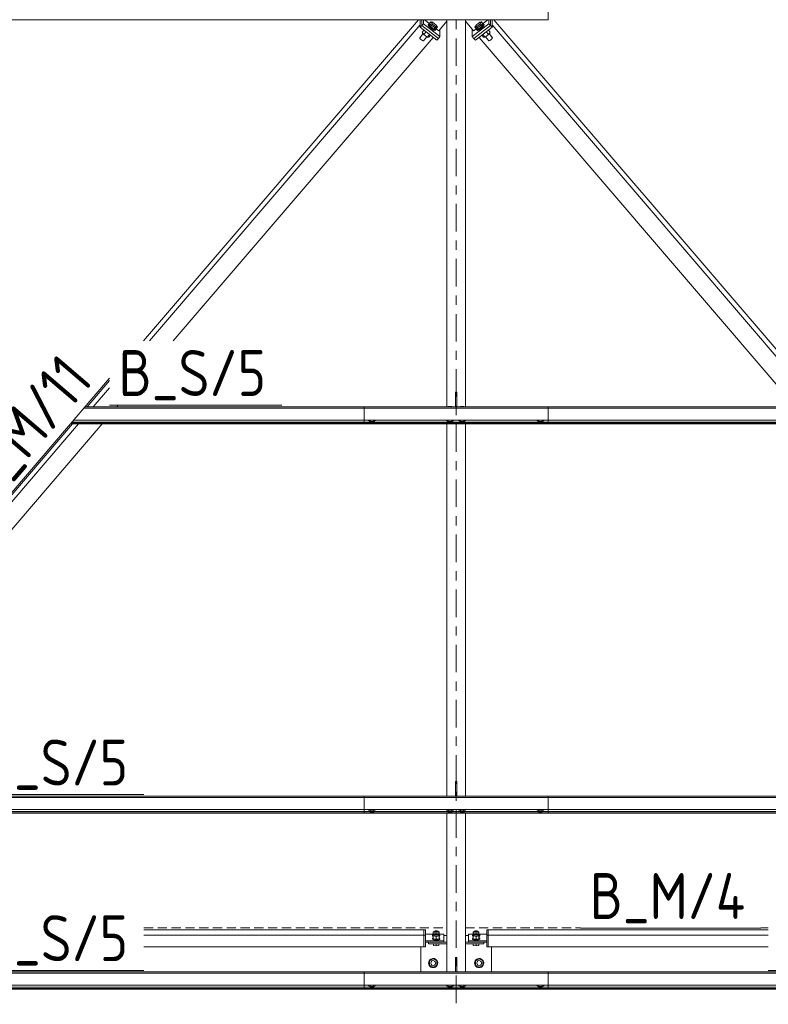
# Model space of a CAD drawing. Header units: millimetres. Extents: x 581 to 1768, y 561 to 1400.
# Tile 5 of 91: x 722 to 771, y 814 to 879. Entities that reach past the tile are written whole.
import ezdxf

# ---------------------------------------------------------------- set-up
doc = ezdxf.new("R2010")
doc.units = ezdxf.units.MM
doc.header["$LTSCALE"] = 0.6
for name, pattern in [('VERDECKT2', [1.5, 1, -0.5]), ('XKITLINE00', [0]), ('XKITLINE03', [6, 3, -1, 1, -1])]:
    doc.linetypes.add(name, pattern=pattern)
for name, color, linetype, lineweight in [('Bolt', 7, 'Continuous', 0), ('Part', 2, 'Continuous', 0), ('PartMark', 3, 'Continuous', 0), ('S-GRID', 1, 'Continuous', 0)]:
    doc.layers.add(name, color=color, linetype=linetype, lineweight=lineweight)
doc.styles.add('ISOCPEUR', font='ISOCPEUR.TTF')

msp = doc.modelspace()

# ---------------------------------------------------------------- linework, layer by layer
at = {"layer": 'Bolt', "color": 3, "linetype": 'XKITLINE00', "lineweight": 0}
for p, q in [((748.586, 877.752), (748.698, 877.883)), ((748.973, 878.239), (749.011, 878.283)), ((748.973, 878.239), (749.004, 878.171)), ((749.004, 878.171), (749.089, 878.072)), ((749.011, 878.283), (749.042, 878.303)), ((749.042, 878.215), (749.011, 878.283)), ((749.029, 878.27), (749.156, 878.418)), ((749.029, 878.27), (749.136, 878.116)), ((749.042, 878.303), (749.054, 878.298)), ((749.127, 878.117), (749.042, 878.215)), ((749.089, 878.072), (749.205, 877.97)), ((749.243, 878.014), (749.127, 878.117)), ((749.136, 878.116), (749.263, 878.264)), ((749.136, 878.116), (749.351, 877.948)), ((749.156, 878.418), (749.263, 878.404)), ((749.263, 878.264), (749.156, 878.418)), ((749.205, 877.97), (749.322, 877.891)), ((749.36, 877.935), (749.243, 878.014)), ((749.263, 878.404), (749.477, 878.236)), ((749.477, 878.096), (749.263, 878.264)), ((749.322, 877.891), (749.407, 877.856)), ((749.351, 877.948), (749.477, 878.096)), ((749.351, 877.948), (749.458, 877.934)), ((749.445, 877.901), (749.36, 877.935)), ((749.407, 877.856), (749.438, 877.876)), ((749.438, 877.876), (749.476, 877.92)), ((749.476, 877.92), (749.445, 877.901)), ((749.458, 877.934), (749.585, 878.082)), ((749.465, 877.943), (749.476, 877.92)), ((749.477, 878.236), (749.585, 878.082)), ((749.585, 878.082), (749.477, 878.096)), ((752.019, 878.082), (752.126, 878.236)), ((752.126, 878.096), (752.019, 878.082)), ((752.146, 877.934), (752.019, 878.082)), ((752.126, 878.236), (752.341, 878.404)), ((752.341, 878.264), (752.126, 878.096)), ((752.253, 877.948), (752.126, 878.096)), ((752.128, 877.92), (752.138, 877.943)), ((752.159, 877.901), (752.128, 877.92)), ((752.166, 877.876), (752.128, 877.92)), ((752.146, 877.934), (752.253, 877.948)), ((752.244, 877.935), (752.159, 877.901)), ((752.166, 877.876), (752.197, 877.856)), ((752.197, 877.856), (752.282, 877.891)), ((752.36, 878.014), (752.244, 877.935)), ((752.253, 877.948), (752.467, 878.116)), ((752.282, 877.891), (752.398, 877.97)), ((752.341, 878.404), (752.448, 878.418)), ((752.448, 878.418), (752.341, 878.264)), ((752.467, 878.116), (752.341, 878.264)), ((752.476, 878.117), (752.36, 878.014)), ((752.398, 877.97), (752.514, 878.072)), ((752.575, 878.27), (752.448, 878.418)), ((752.467, 878.116), (752.575, 878.27)), ((752.561, 878.215), (752.476, 878.117)), ((752.514, 878.072), (752.599, 878.171)), ((752.55, 878.298), (752.561, 878.303)), ((752.561, 878.303), (752.592, 878.283)), ((752.592, 878.283), (752.561, 878.215)), ((752.63, 878.239), (752.592, 878.283)), ((752.599, 878.171), (752.63, 878.239)), ((753.018, 877.752), (752.905, 877.883)), ((748.423, 877.385), (748.654, 877.654)), ((748.423, 877.385), (748.44, 877.348)), ((748.44, 877.348), (748.485, 877.296)), ((748.485, 877.296), (748.547, 877.241)), ((748.547, 877.241), (748.609, 877.199)), ((748.586, 877.752), (748.693, 877.597)), ((748.609, 877.199), (748.654, 877.18)), ((748.654, 877.18), (748.671, 877.191)), ((748.671, 877.191), (748.888, 877.445)), ((748.693, 877.597), (748.842, 877.771)), ((748.693, 877.597), (748.907, 877.43)), ((748.907, 877.43), (749.056, 877.603)), ((748.907, 877.43), (749.015, 877.416)), ((749.015, 877.416), (749.127, 877.548)), ((752.589, 877.416), (752.476, 877.548)), ((752.696, 877.43), (752.548, 877.603)), ((752.589, 877.416), (752.696, 877.43)), ((752.696, 877.43), (752.911, 877.597)), ((752.933, 877.191), (752.716, 877.445)), ((752.911, 877.597), (752.762, 877.771)), ((752.911, 877.597), (753.018, 877.752)), ((752.933, 877.191), (752.95, 877.18)), ((753.181, 877.385), (752.95, 877.654)), ((752.95, 877.18), (752.995, 877.199)), ((752.995, 877.199), (753.057, 877.241)), ((753.057, 877.241), (753.119, 877.296)), ((753.119, 877.296), (753.164, 877.348)), ((753.164, 877.348), (753.181, 877.385)), ((750.29, 853.291), (750.298, 853.294)), ((750.298, 853.294), (750.506, 853.294)), ((750.506, 853.294), (750.513, 853.291)), ((751.09, 853.291), (751.098, 853.294)), ((751.098, 853.294), (751.306, 853.294)), ((751.306, 853.294), (751.313, 853.291)), ((745.083, 852.384), (745.083, 852.419)), ((745.083, 852.384), (745.192, 852.329)), ((745.182, 852.289), (745.182, 852.334)), ((745.182, 852.289), (745.198, 852.271)), ((745.192, 852.329), (745.192, 852.419)), ((745.192, 852.329), (745.412, 852.329)), ((745.198, 852.271), (745.242, 852.258)), ((745.242, 852.258), (745.302, 852.254)), ((745.302, 852.254), (745.362, 852.258)), ((745.362, 852.258), (745.406, 852.271)), ((745.406, 852.271), (745.422, 852.289)), ((745.412, 852.329), (745.412, 852.419)), ((745.412, 852.329), (745.521, 852.384)), ((745.422, 852.289), (745.422, 852.334)), ((745.521, 852.384), (745.521, 852.419)), ((750.183, 852.385), (750.183, 852.419)), ((750.183, 852.385), (750.292, 852.329)), ((750.282, 852.27), (750.282, 852.335)), ((750.282, 852.27), (750.298, 852.253)), ((750.292, 852.329), (750.292, 852.419)), ((750.292, 852.329), (750.512, 852.329)), ((750.298, 852.253), (750.342, 852.24)), ((750.342, 852.24), (750.402, 852.235)), ((750.402, 852.235), (750.462, 852.24)), ((750.462, 852.24), (750.506, 852.253)), ((750.506, 852.253), (750.522, 852.27)), ((750.512, 852.329), (750.512, 852.419)), ((750.512, 852.329), (750.621, 852.385)), ((750.522, 852.27), (750.522, 852.335)), ((750.621, 852.385), (750.621, 852.419)), ((750.983, 852.385), (750.983, 852.419)), ((750.983, 852.385), (751.092, 852.329)), ((751.082, 852.27), (751.082, 852.335)), ((751.082, 852.27), (751.098, 852.253)), ((751.092, 852.329), (751.092, 852.419)), ((751.092, 852.329), (751.312, 852.329)), ((751.098, 852.253), (751.142, 852.24)), ((751.142, 852.24), (751.202, 852.235)), ((751.202, 852.235), (751.262, 852.24)), ((751.262, 852.24), (751.306, 852.253)), ((751.306, 852.253), (751.322, 852.27)), ((751.312, 852.329), (751.312, 852.419)), ((751.312, 852.329), (751.421, 852.385)), ((751.322, 852.27), (751.322, 852.335)), ((751.421, 852.385), (751.421, 852.419)), ((756.083, 852.384), (756.083, 852.419)), ((756.083, 852.384), (756.192, 852.329)), ((756.182, 852.289), (756.182, 852.334)), ((756.182, 852.289), (756.198, 852.271)), ((756.192, 852.329), (756.192, 852.419)), ((756.192, 852.329), (756.412, 852.329)), ((756.198, 852.271), (756.242, 852.258)), ((756.242, 852.258), (756.302, 852.254)), ((756.302, 852.254), (756.362, 852.258)), ((756.362, 852.258), (756.406, 852.271)), ((756.406, 852.271), (756.422, 852.289)), ((756.412, 852.329), (756.412, 852.419)), ((756.412, 852.329), (756.521, 852.384)), ((756.422, 852.289), (756.422, 852.334)), ((756.521, 852.384), (756.521, 852.419)), ((750.29, 827.853), (750.298, 827.857)), ((750.298, 827.857), (750.506, 827.857)), ((750.506, 827.857), (750.513, 827.853)), ((751.09, 827.853), (751.098, 827.857)), ((751.098, 827.857), (751.306, 827.857)), ((751.306, 827.857), (751.313, 827.853)), ((745.083, 826.947), (745.083, 826.981)), ((745.083, 826.947), (745.192, 826.891)), ((745.182, 826.851), (745.182, 826.896)), ((745.182, 826.851), (745.198, 826.833)), ((745.192, 826.891), (745.192, 826.981)), ((745.192, 826.891), (745.412, 826.891)), ((745.198, 826.833), (745.242, 826.821)), ((745.242, 826.821), (745.302, 826.816)), ((745.302, 826.816), (745.362, 826.821)), ((745.362, 826.821), (745.406, 826.833)), ((745.406, 826.833), (745.422, 826.851)), ((745.412, 826.891), (745.412, 826.981)), ((745.412, 826.891), (745.521, 826.947)), ((745.422, 826.851), (745.422, 826.896)), ((745.521, 826.947), (745.521, 826.981)), ((750.183, 826.947), (750.183, 826.981)), ((750.183, 826.947), (750.292, 826.892)), ((750.282, 826.833), (750.282, 826.897)), ((750.282, 826.833), (750.298, 826.815)), ((750.292, 826.892), (750.292, 826.981)), ((750.292, 826.892), (750.512, 826.892)), ((750.298, 826.815), (750.342, 826.802)), ((750.342, 826.802), (750.402, 826.798)), ((750.402, 826.798), (750.462, 826.802)), ((750.462, 826.802), (750.506, 826.815)), ((750.506, 826.815), (750.522, 826.833)), ((750.512, 826.892), (750.512, 826.981)), ((750.512, 826.892), (750.621, 826.947)), ((750.522, 826.833), (750.522, 826.897)), ((750.621, 826.947), (750.621, 826.981)), ((750.983, 826.947), (750.983, 826.981)), ((750.983, 826.947), (751.092, 826.892)), ((751.082, 826.833), (751.082, 826.897)), ((751.082, 826.833), (751.098, 826.815)), ((751.092, 826.892), (751.092, 826.981)), ((751.092, 826.892), (751.312, 826.892)), ((751.098, 826.815), (751.142, 826.802)), ((751.142, 826.802), (751.202, 826.798)), ((751.202, 826.798), (751.262, 826.802)), ((751.262, 826.802), (751.306, 826.815)), ((751.306, 826.815), (751.322, 826.833)), ((751.312, 826.892), (751.312, 826.981)), ((751.312, 826.892), (751.421, 826.947)), ((751.322, 826.833), (751.322, 826.897)), ((751.421, 826.947), (751.421, 826.981)), ((756.083, 826.947), (756.083, 826.981)), ((756.083, 826.947), (756.192, 826.891)), ((756.182, 826.851), (756.182, 826.896)), ((756.182, 826.851), (756.198, 826.833)), ((756.192, 826.891), (756.192, 826.981)), ((756.192, 826.891), (756.412, 826.891)), ((756.198, 826.833), (756.242, 826.821)), ((756.242, 826.821), (756.302, 826.816)), ((756.302, 826.816), (756.362, 826.821)), ((756.362, 826.821), (756.406, 826.833)), ((756.406, 826.833), (756.422, 826.851)), ((756.412, 826.891), (756.412, 826.981)), ((756.412, 826.891), (756.521, 826.947)), ((756.422, 826.851), (756.422, 826.896)), ((756.521, 826.947), (756.521, 826.981)), ((749.262, 818.773), (749.294, 818.808)), ((749.294, 818.738), (749.262, 818.773)), ((749.262, 818.725), (749.262, 818.773)), ((749.262, 818.725), (749.294, 818.69)), ((749.294, 818.808), (749.312, 818.813)), ((749.312, 818.732), (749.294, 818.738)), ((749.294, 818.69), (749.312, 818.685)), ((749.382, 819.008), (749.312, 818.996)), ((749.312, 818.996), (749.312, 818.791)), ((749.312, 818.932), (749.502, 818.9)), ((749.382, 818.803), (749.312, 818.791)), ((749.312, 818.791), (749.312, 818.536)), ((749.312, 818.727), (749.502, 818.695)), ((749.382, 819.021), (749.398, 819.039)), ((749.398, 819.004), (749.382, 819.021)), ((749.382, 818.964), (749.382, 819.021)), ((749.382, 818.817), (749.398, 818.834)), ((749.398, 818.799), (749.382, 818.817)), ((749.382, 818.759), (749.382, 818.817)), ((749.398, 819.039), (749.442, 819.052)), ((749.442, 818.991), (749.398, 819.004)), ((749.398, 818.834), (749.442, 818.847)), ((749.442, 818.786), (749.398, 818.799)), ((749.442, 819.052), (749.502, 819.056)), ((749.502, 818.986), (749.442, 818.991)), ((749.442, 818.847), (749.502, 818.852)), ((749.502, 818.782), (749.442, 818.786)), ((749.502, 819.056), (749.562, 819.052)), ((749.562, 818.991), (749.502, 818.986)), ((749.502, 818.9), (749.692, 818.932)), ((749.502, 818.852), (749.502, 818.9)), ((749.502, 818.852), (749.562, 818.847)), ((749.562, 818.786), (749.502, 818.782)), ((749.502, 818.695), (749.692, 818.727)), ((749.502, 818.504), (749.502, 818.695)), ((749.562, 819.052), (749.606, 819.039)), ((749.606, 819.004), (749.562, 818.991)), ((749.562, 818.847), (749.606, 818.834)), ((749.606, 818.799), (749.562, 818.786)), ((749.606, 819.039), (749.622, 819.021)), ((749.622, 819.021), (749.606, 819.004)), ((749.606, 818.834), (749.622, 818.817)), ((749.622, 818.817), (749.606, 818.799)), ((749.622, 818.964), (749.622, 819.021)), ((749.692, 818.996), (749.622, 819.008)), ((749.622, 818.759), (749.622, 818.817)), ((749.622, 818.803), (749.692, 818.791)), ((749.692, 818.536), (749.692, 818.996)), ((749.692, 818.813), (749.71, 818.808)), ((749.71, 818.738), (749.692, 818.732)), ((749.692, 818.685), (749.71, 818.69)), ((749.71, 818.808), (749.742, 818.773)), ((749.742, 818.773), (749.71, 818.738)), ((749.71, 818.69), (749.742, 818.725)), ((749.742, 818.725), (749.742, 818.773)), ((751.862, 818.773), (751.894, 818.808)), ((751.894, 818.738), (751.862, 818.773)), ((751.862, 818.725), (751.862, 818.773)), ((751.862, 818.725), (751.894, 818.69)), ((751.894, 818.808), (751.912, 818.813)), ((751.912, 818.732), (751.894, 818.738)), ((751.894, 818.69), (751.912, 818.685)), ((751.912, 818.996), (751.982, 819.008)), ((751.912, 818.996), (751.912, 818.536)), ((751.912, 818.932), (752.102, 818.9)), ((751.912, 818.791), (751.982, 818.803)), ((751.912, 818.727), (752.102, 818.695)), ((751.982, 819.021), (751.998, 819.039)), ((751.998, 819.004), (751.982, 819.021)), ((751.982, 818.964), (751.982, 819.021)), ((751.982, 818.817), (751.998, 818.834)), ((751.998, 818.799), (751.982, 818.817)), ((751.982, 818.759), (751.982, 818.817)), ((751.998, 819.039), (752.042, 819.052)), ((752.042, 818.991), (751.998, 819.004)), ((751.998, 818.834), (752.042, 818.847)), ((752.042, 818.786), (751.998, 818.799)), ((752.042, 819.052), (752.102, 819.056)), ((752.102, 818.986), (752.042, 818.991)), ((752.042, 818.847), (752.102, 818.852)), ((752.102, 818.782), (752.042, 818.786)), ((752.102, 819.056), (752.162, 819.052)), ((752.162, 818.991), (752.102, 818.986)), ((752.102, 818.9), (752.292, 818.932)), ((752.102, 818.9), (752.102, 818.852)), ((752.102, 818.852), (752.162, 818.847)), ((752.162, 818.786), (752.102, 818.782)), ((752.102, 818.695), (752.292, 818.727)), ((752.102, 818.695), (752.102, 818.504)), ((752.162, 819.052), (752.206, 819.039)), ((752.206, 819.004), (752.162, 818.991)), ((752.162, 818.847), (752.206, 818.834)), ((752.206, 818.799), (752.162, 818.786)), ((752.206, 819.039), (752.222, 819.021)), ((752.222, 819.021), (752.206, 819.004)), ((752.206, 818.834), (752.222, 818.817)), ((752.222, 818.817), (752.206, 818.799)), ((752.222, 818.964), (752.222, 819.021)), ((752.222, 819.008), (752.292, 818.996)), ((752.222, 818.759), (752.222, 818.817)), ((752.222, 818.803), (752.292, 818.791)), ((752.292, 818.996), (752.292, 818.536)), ((752.292, 818.813), (752.31, 818.808)), ((752.31, 818.738), (752.292, 818.732)), ((752.292, 818.685), (752.31, 818.69)), ((752.31, 818.808), (752.342, 818.773)), ((752.342, 818.773), (752.31, 818.738)), ((752.31, 818.69), (752.342, 818.725)), ((752.342, 818.725), (752.342, 818.773)), ((749.262, 818.568), (749.294, 818.603)), ((749.294, 818.533), (749.262, 818.568)), ((749.262, 818.52), (749.262, 818.568)), ((749.262, 818.52), (749.294, 818.485)), ((749.294, 818.603), (749.312, 818.608)), ((749.382, 818.507), (749.294, 818.533)), ((749.294, 818.485), (749.382, 818.459)), ((749.312, 818.536), (749.502, 818.504)), ((749.322, 818.107), (749.322, 818.212)), ((749.322, 818.107), (749.502, 818.077)), ((749.502, 818.498), (749.382, 818.507)), ((749.382, 818.459), (749.502, 818.45)), ((749.489, 818.212), (749.502, 818.211)), ((749.502, 818.504), (749.692, 818.536)), ((749.622, 818.507), (749.502, 818.498)), ((749.502, 818.45), (749.622, 818.459)), ((749.502, 818.211), (749.515, 818.212)), ((749.502, 818.077), (749.502, 818.211)), ((749.502, 818.077), (749.682, 818.107)), ((749.71, 818.533), (749.622, 818.507)), ((749.622, 818.459), (749.71, 818.485)), ((749.682, 818.107), (749.682, 818.212)), ((749.692, 818.608), (749.71, 818.603)), ((749.71, 818.603), (749.742, 818.568)), ((749.742, 818.568), (749.71, 818.533)), ((749.71, 818.485), (749.742, 818.52)), ((749.742, 818.52), (749.742, 818.568)), ((751.862, 818.568), (751.894, 818.603)), ((751.894, 818.533), (751.862, 818.568)), ((751.862, 818.52), (751.862, 818.568)), ((751.862, 818.52), (751.894, 818.485)), ((751.894, 818.603), (751.912, 818.608)), ((751.982, 818.507), (751.894, 818.533)), ((751.894, 818.485), (751.982, 818.459)), ((751.912, 818.536), (752.102, 818.504)), ((751.922, 818.107), (751.922, 818.212)), ((751.922, 818.107), (752.102, 818.077)), ((752.102, 818.498), (751.982, 818.507)), ((751.982, 818.459), (752.102, 818.45)), ((752.102, 818.211), (752.089, 818.212)), ((752.102, 818.504), (752.292, 818.536)), ((752.222, 818.507), (752.102, 818.498)), ((752.102, 818.45), (752.222, 818.459)), ((752.115, 818.212), (752.102, 818.211)), ((752.102, 818.211), (752.102, 818.077)), ((752.102, 818.077), (752.282, 818.107)), ((752.31, 818.533), (752.222, 818.507)), ((752.222, 818.459), (752.31, 818.485)), ((752.282, 818.107), (752.282, 818.212)), ((752.292, 818.608), (752.31, 818.603)), ((752.31, 818.603), (752.342, 818.568)), ((752.342, 818.568), (752.31, 818.533)), ((752.31, 818.485), (752.342, 818.52)), ((752.342, 818.52), (752.342, 818.568)), ((749.302, 817.231), (749.062, 817.092)), ((749.062, 817.092), (749.062, 816.815)), ((749.062, 816.815), (749.302, 816.676)), ((749.542, 817.092), (749.302, 817.231)), ((749.302, 816.676), (749.542, 816.815)), ((749.542, 816.815), (749.542, 817.092)), ((752.302, 817.231), (752.062, 817.092)), ((752.062, 817.092), (752.062, 816.815)), ((752.062, 816.815), (752.302, 816.676)), ((752.542, 817.092), (752.302, 817.231)), ((752.302, 816.676), (752.542, 816.815)), ((752.542, 816.815), (752.542, 817.092)), ((750.291, 816.378), (750.298, 816.381)), ((750.298, 816.381), (750.506, 816.381)), ((750.506, 816.381), (750.512, 816.378)), ((751.091, 816.378), (751.098, 816.381)), ((751.098, 816.381), (751.306, 816.381)), ((751.306, 816.381), (751.312, 816.378)), ((745.083, 815.471), (745.083, 815.506)), ((745.083, 815.471), (745.192, 815.416)), ((745.182, 815.376), (745.182, 815.421)), ((745.192, 815.416), (745.192, 815.506)), ((745.192, 815.416), (745.412, 815.416)), ((745.412, 815.416), (745.412, 815.506)), ((745.412, 815.416), (745.521, 815.471)), ((745.422, 815.376), (745.422, 815.421)), ((745.521, 815.471), (745.521, 815.506)), ((750.183, 815.471), (750.183, 815.506)), ((750.183, 815.471), (750.292, 815.416)), ((750.282, 815.357), (750.282, 815.421)), ((750.292, 815.416), (750.292, 815.506)), ((750.292, 815.416), (750.512, 815.416)), ((750.512, 815.416), (750.512, 815.506)), ((750.512, 815.416), (750.621, 815.471)), ((750.522, 815.357), (750.522, 815.421)), ((750.621, 815.471), (750.621, 815.506)), ((750.983, 815.471), (750.983, 815.506)), ((750.983, 815.471), (751.092, 815.416)), ((751.082, 815.357), (751.082, 815.421)), ((751.092, 815.416), (751.092, 815.506)), ((751.092, 815.416), (751.312, 815.416)), ((751.312, 815.416), (751.312, 815.506)), ((751.312, 815.416), (751.421, 815.471)), ((751.322, 815.357), (751.322, 815.421)), ((751.421, 815.471), (751.421, 815.506)), ((756.083, 815.471), (756.083, 815.506)), ((756.083, 815.471), (756.192, 815.416)), ((756.182, 815.376), (756.182, 815.421)), ((756.192, 815.416), (756.192, 815.506)), ((756.192, 815.416), (756.412, 815.416)), ((756.412, 815.416), (756.412, 815.506)), ((756.412, 815.416), (756.521, 815.471)), ((756.422, 815.376), (756.422, 815.421)), ((756.521, 815.471), (756.521, 815.506)), ((745.182, 815.376), (745.198, 815.358)), ((745.198, 815.358), (745.242, 815.345)), ((745.242, 815.345), (745.302, 815.341)), ((745.302, 815.341), (745.362, 815.345)), ((745.362, 815.345), (745.406, 815.358)), ((745.406, 815.358), (745.422, 815.376)), ((750.282, 815.357), (750.298, 815.339)), ((750.298, 815.339), (750.342, 815.327)), ((750.342, 815.327), (750.402, 815.322)), ((750.402, 815.322), (750.462, 815.327)), ((750.462, 815.327), (750.506, 815.339)), ((750.506, 815.339), (750.522, 815.357)), ((751.082, 815.357), (751.098, 815.339)), ((751.098, 815.339), (751.142, 815.327)), ((751.142, 815.327), (751.202, 815.322)), ((751.202, 815.322), (751.262, 815.327)), ((751.262, 815.327), (751.306, 815.339)), ((751.306, 815.339), (751.322, 815.357)), ((756.182, 815.376), (756.198, 815.358)), ((756.198, 815.358), (756.242, 815.345)), ((756.242, 815.345), (756.302, 815.341)), ((756.302, 815.341), (756.362, 815.345)), ((756.362, 815.345), (756.406, 815.358)), ((756.406, 815.358), (756.422, 815.376))]:
    msp.add_line(p, q, dxfattribs=at)
for centre, radius, start, end in [((749.302, 816.953), 0.3, 120, 300), ((749.302, 816.953), 0.16, 120, 300), ((749.302, 816.953), 0.3, 300, 120), ((749.302, 816.953), 0.16, 300, 120), ((752.302, 816.953), 0.3, 120, 300), ((752.302, 816.953), 0.16, 120, 300), ((752.302, 816.953), 0.3, 300, 120), ((752.302, 816.953), 0.16, 300, 120)]:
    msp.add_arc(centre, radius, start, end, dxfattribs=at)
at = {"layer": 'Part', "color": 2, "linetype": 'XKITLINE00', "lineweight": 0}
for p, q in [((756.802, 878.566), (756.802, 879.685)), ((756.802, 878.566), (692.802, 878.566)), ((730.392, 857.591), (748.34, 878.566)), ((748.461, 878.069), (748.461, 878.566)), ((748.562, 878.187), (748.562, 878.566)), ((748.562, 878.187), (748.562, 878.566)), ((748.664, 878.306), (748.664, 878.566)), ((748.742, 878.566), (749.67, 877.84)), ((749.67, 877.84), (750.202, 878.462)), ((750.202, 853.291), (750.202, 878.566)), ((750.202, 878.462), (750.202, 878.566)), ((751.402, 853.291), (751.402, 878.566)), ((751.402, 878.462), (751.402, 878.566)), ((751.934, 877.84), (751.402, 878.462)), ((751.934, 877.84), (752.862, 878.566)), ((752.94, 878.306), (752.94, 878.566)), ((753.041, 878.187), (753.041, 878.566)), ((753.041, 878.187), (753.041, 878.566)), ((753.143, 878.069), (753.143, 878.566)), ((774.891, 853.291), (753.263, 878.566)), ((730.793, 857.591), (748.461, 878.24)), ((748.562, 878.187), (748.461, 878.069)), ((749.545, 877.221), (748.461, 878.069)), ((748.664, 878.306), (748.562, 878.187)), ((749.646, 877.34), (748.562, 878.187)), ((749.646, 877.34), (748.562, 878.187)), ((749.747, 877.458), (748.664, 878.306)), ((749.747, 877.458), (749.747, 877.931)), ((751.856, 877.458), (752.94, 878.306)), ((751.856, 877.458), (751.856, 877.931)), ((751.958, 877.34), (753.041, 878.187)), ((751.958, 877.34), (753.041, 878.187)), ((752.059, 877.221), (753.143, 878.069)), ((753.041, 878.187), (752.94, 878.306)), ((753.143, 878.069), (753.041, 878.187)), ((774.491, 853.291), (753.143, 878.24)), ((732.343, 857.591), (749.302, 877.411)), ((749.545, 877.221), (749.646, 877.34)), ((749.646, 877.34), (749.747, 877.458)), ((751.958, 877.34), (751.856, 877.458)), ((752.059, 877.221), (751.958, 877.34)), ((772.94, 853.291), (752.301, 877.411)), ((726.713, 853.291), (728.175, 854.999)), ((727.113, 853.291), (728.175, 854.531)), ((750.752, 854.24), (750.752, 853.291)), ((750.752, 854.24), (750.852, 854.24)), ((750.752, 854.123), (750.852, 854.123)), ((750.852, 854.24), (750.852, 853.291)), ((728.664, 853.291), (728.749, 853.391)), ((726.506, 853.203), (756.802, 853.203)), ((756.802, 853.291), (726.581, 853.291)), ((775.022, 853.291), (744.802, 853.291)), ((744.802, 852.172), (744.802, 853.291)), ((744.802, 853.203), (775.097, 853.203)), ((756.802, 852.172), (756.802, 853.291)), ((704.947, 827.853), (725.756, 852.172)), ((705.347, 827.853), (726.156, 852.172)), ((706.898, 827.853), (727.707, 852.172)), ((756.802, 852.172), (725.624, 852.172)), ((725.657, 852.211), (756.802, 852.211)), ((725.722, 852.287), (756.802, 852.287)), ((725.835, 852.419), (756.802, 852.419)), ((744.802, 852.419), (775.768, 852.419)), ((744.802, 852.287), (775.881, 852.287)), ((744.802, 852.211), (775.947, 852.211)), ((775.979, 852.172), (744.802, 852.172)), ((750.202, 827.853), (750.202, 852.172)), ((751.402, 827.853), (751.402, 852.172)), ((750.752, 828.803), (750.752, 827.853)), ((750.752, 828.803), (750.852, 828.803)), ((750.752, 828.686), (750.852, 828.686)), ((750.852, 828.803), (750.852, 827.853)), ((756.802, 827.853), (692.802, 827.853)), ((692.802, 827.765), (756.802, 827.765)), ((808.802, 827.853), (744.802, 827.853)), ((744.802, 826.735), (744.802, 827.853)), ((744.802, 827.765), (808.802, 827.765)), ((756.802, 826.735), (756.802, 827.853)), ((692.802, 826.981), (756.802, 826.981)), ((692.802, 826.849), (756.802, 826.849)), ((692.802, 826.773), (756.802, 826.773)), ((756.802, 826.735), (692.802, 826.735)), ((744.802, 826.981), (808.802, 826.981)), ((744.802, 826.849), (808.802, 826.849)), ((744.802, 826.773), (808.802, 826.773)), ((808.802, 826.735), (744.802, 826.735)), ((750.202, 816.378), (750.202, 826.735)), ((751.402, 816.378), (751.402, 826.735)), ((748.702, 819.133), (730.429, 819.133)), ((730.429, 818.782), (748.702, 818.782)), ((748.702, 819.133), (748.702, 818.017)), ((748.702, 819.133), (748.702, 818.017)), ((748.702, 819.133), (748.802, 819.133)), ((748.702, 818.782), (748.802, 818.782)), ((748.802, 819.133), (748.802, 818.447)), ((748.802, 818.842), (750.002, 818.842)), ((750.002, 818.308), (750.002, 818.842)), ((750.002, 818.758), (750.202, 818.758)), ((751.402, 818.758), (751.602, 818.758)), ((752.802, 818.842), (751.602, 818.842)), ((751.602, 818.842), (751.602, 818.308)), ((752.902, 819.133), (752.802, 819.133)), ((752.802, 819.133), (752.802, 818.447)), ((752.802, 818.782), (752.902, 818.782)), ((771.175, 819.133), (752.902, 819.133)), ((752.902, 819.133), (752.902, 818.017)), ((752.902, 819.133), (752.902, 818.017)), ((752.902, 818.782), (771.175, 818.782)), ((730.429, 818.017), (748.702, 818.017)), ((748.502, 816.378), (748.502, 818.017)), ((748.702, 818.017), (748.802, 818.017)), ((748.802, 818.447), (748.802, 818.308)), ((748.802, 818.403), (750.002, 818.403)), ((748.802, 818.017), (748.802, 818.308)), ((748.802, 818.308), (750.002, 818.308)), ((750.202, 818.308), (749.002, 818.308)), ((749.002, 818.308), (749.002, 818.212)), ((749.002, 818.212), (750.202, 818.212)), ((751.402, 818.308), (752.602, 818.308)), ((751.402, 818.212), (752.602, 818.212)), ((752.802, 818.403), (751.602, 818.403)), ((752.802, 818.308), (751.602, 818.308)), ((752.602, 818.308), (752.602, 818.212)), ((752.802, 818.447), (752.802, 818.308)), ((752.802, 818.017), (752.802, 818.308)), ((752.802, 818.017), (752.902, 818.017)), ((752.902, 818.017), (771.175, 818.017)), ((753.102, 816.378), (753.102, 818.017)), ((750.752, 817.327), (750.752, 816.378)), ((750.752, 817.327), (750.852, 817.327)), ((750.752, 817.21), (750.852, 817.21)), ((750.852, 817.327), (750.852, 816.378)), ((756.802, 816.378), (692.802, 816.378)), ((692.802, 816.29), (756.802, 816.29)), ((808.802, 816.378), (744.802, 816.378)), ((744.802, 815.259), (744.802, 816.378)), ((744.802, 816.29), (808.802, 816.29)), ((756.802, 815.259), (756.802, 816.378)), ((692.802, 815.506), (756.802, 815.506)), ((744.802, 815.506), (808.802, 815.506)), ((692.802, 815.374), (756.802, 815.374)), ((692.802, 815.298), (756.802, 815.298)), ((756.802, 815.259), (692.802, 815.259)), ((744.802, 815.374), (808.802, 815.374)), ((744.802, 815.298), (808.802, 815.298)), ((808.802, 815.259), (744.802, 815.259))]:
    msp.add_line(p, q, dxfattribs=at)
at = {"layer": 'Part', "color": 4, "linetype": 'VERDECKT2', "lineweight": 0}
for p, q in [((730.429, 819.259), (750.202, 819.259)), ((751.402, 819.259), (758.917, 819.259)), ((770.687, 819.259), (771.175, 819.259))]:
    msp.add_line(p, q, dxfattribs=at)
at = {"layer": 'PartMark', "color": 1, "linetype": 'XKITLINE00', "lineweight": 0}
for p, q in [((720.268, 845.912), (728.175, 855.153)), ((728.175, 853.391), (739.429, 853.391)), ((719.175, 827.953), (730.429, 827.953)), ((758.917, 819.233), (770.687, 819.233)), ((719.175, 816.478), (730.429, 816.478)), ((771.175, 816.478), (782.429, 816.478))]:
    msp.add_line(p, q, dxfattribs=at)
at = {"layer": 'S-GRID', "color": 1, "linetype": 'XKITLINE03', "lineweight": 0}
msp.add_line((750.802, 792.742), (750.802, 1171.539), dxfattribs=at)

# ---------------------------------------------------------------- texts
at = {"layer": 'PartMark', "color": 1, "style": 'ISOCPEUR', "width": 0.85}
msp.add_text('B_M/11', height=3, rotation=49.44626, dxfattribs=at).set_placement((720.202, 846.758))
for s, p in [('B_S/5', (728.775, 853.991)), ('B_S/5', (719.775, 828.553)), ('B_M/4', (759.517, 819.833)), ('B_S/5', (719.775, 817.078))]:
    msp.add_text(s, height=3, dxfattribs=at).set_placement(p)

doc.saveas('drawing.dxf')
